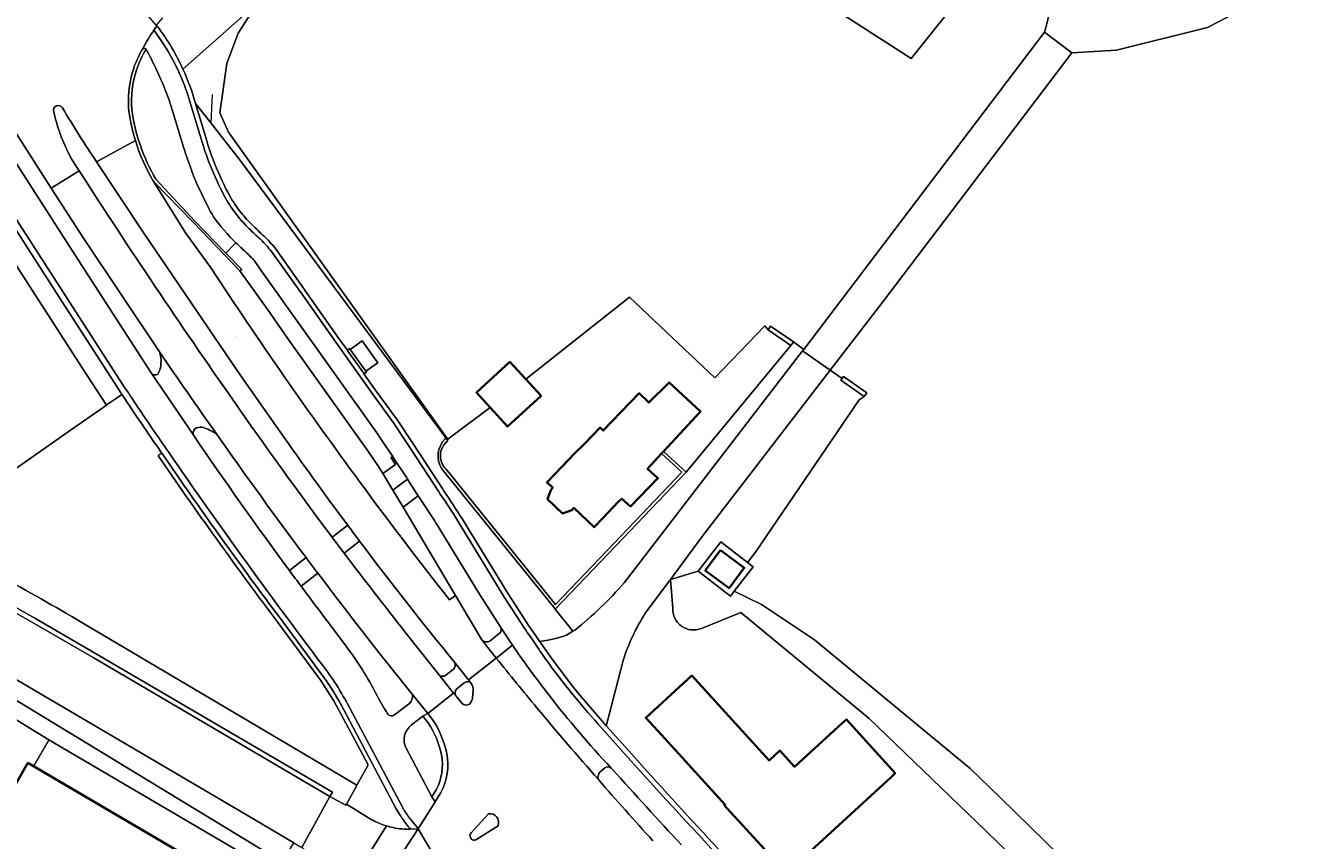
# Model space of a CAD drawing. Header units: metres. Extents: x 200176 to 205485, y 394066 to 399855.
# Tile 177 of 230: x 203987 to 204120, y 396688 to 396773. Entities that reach past the tile are written whole.
import ezdxf
from ezdxf.enums import TextEntityAlignment as Align

# ---------------------------------------------------------------- set-up
doc = ezdxf.new("R2010")
doc.units = ezdxf.units.M
doc.linetypes.add('IE-TERREINAFSCHEIDING', pattern=[10, 8, -2])
for name, color, linetype, lineweight in [('B-WE-GR-BEPLANTING_CULTUUR_HEESTERS-GV', 90, 'Continuous', 18), ('B-WE-GR-BOS_LOOF-GV', 40, 'Continuous', 13), ('B-WE-GR-GRAS-GV', 60, 'Continuous', 13), ('B-WE-GW-TALUD_KRUIN-G', 90, 'Continuous', 18), ('B-WE-IE-TERREINAFSCHEIDING-G', 210, 'IE-TERREINAFSCHEIDING', 18), ('B-WE-IE-TERREINAFSCHEIDING_KUNSTMATIG_HEKWERK-G', 20, 'IE-TERREINAFSCHEIDING-KUNSTMATIG', 18), ('B-WE-IE-TERREINAFSCHEIDING_KUNSTMATIG_MUUR-G', 90, 'IE-TERREINAFSCHEIDING-KUNSTMATIG-DICHT', 18), ('B-WE-IE-TERREINAFSCHEIDING_KUNSTMATIG_MUUR-GV', 90, 'Continuous', 18), ('B-WE-OG-BEBOUWING-GV', 7, 'Continuous', 35), ('B-WE-OG-BEBOUWING-T18', 10, 'Continuous', 18), ('B-WE-OG-BEBOUWING_LUIFEL-GV', 7, 'Continuous', 18), ('B-WE-OG-TERREIN_CULTUURSCHEIDING-GV', 7, 'Continuous', 18), ('B-WE-OG-TERREIN_ERF-GV', 7, 'Continuous', 18), ('B-WE-OG-TOPOGRAFIE-T18', 10, 'Continuous', 18), ('B-WE-OG-WEG-GV', 7, 'Continuous', 18), ('B-WE-VH-VERHARDING_ASFALT-GV', 252, 'Continuous', 18), ('B-WE-VH-VERHARDING_BETON-GV', 252, 'Continuous', 18), ('B-WE-VH-VERHARDING_BETONSTRAATSTEEN-GV', 252, 'Continuous', 18), ('B-WE-VH-VERHARDING_TEGEL-GV', 252, 'Continuous', 18)]:
    doc.layers.add(name, color=color, linetype=linetype, lineweight=lineweight)
doc.styles.add('NLCS-ISO-M20-T18', font='NLCS-ISO.ttf', dxfattribs={"height": 0.036})
doc.linetypes.add('IE-TERREINAFSCHEIDING-KUNSTMATIG', pattern='A,4,[82,NLCS.shx,S=0.75,R=90,X=0,Y=0],4,-2', length=10)
doc.linetypes.add('IE-TERREINAFSCHEIDING-KUNSTMATIG-DICHT', pattern='A,8,-1,[82,NLCS.shx,S=0.75,R=90,X=0,Y=0],-1', length=10)

msp = doc.modelspace()

# ---------------------------------------------------------------- linework, layer by layer
at = {"layer": 'B-WE-GR-BEPLANTING_CULTUUR_HEESTERS-GV', "flags": 128}
msp.add_lwpolyline([(204049.165, 396715.158), (204067.699, 396739.269), (204067.829, 396739.439), (204066.764, 396740.209), (204066.627, 396740.012), (204066.496, 396739.823), (204055.592, 396726.667), (204049.054, 396719.809), (204041.988, 396712.399), (204043.828, 396710.106), (204044.025, 396710.222)], dxfattribs=at)
at = {"layer": 'B-WE-GR-BEPLANTING_CULTUUR_HEESTERS-GV'}
msp.add_lwpolyline([(204044.025, 396710.222, 0.0436583), (204049.165, 396715.158)], format="xyb", dxfattribs=at)
at = {"layer": 'B-WE-GR-BOS_LOOF-GV'}
msp.add_lwpolyline([(204092.881, 396772.424, 0.2394349), (204087.537, 396799.702)], format="xyb", dxfattribs=at)
at = {"layer": 'B-WE-GR-BOS_LOOF-GV', "flags": 128}
msp.add_lwpolyline([(204075.209, 396785.249), (204083.419, 396788.086), (204085.736, 396788.417), (204086.667, 396779.29), (204078.986, 396769.682), (204067.921, 396776.872), (204066.864, 396780.808)], close=True, dxfattribs=at)
for points in [[(204011.034, 396775.45), (204009.014, 396772.344), (204007.826, 396769.163), (204007.118, 396764.058), (204008.003, 396762.045), (204030.661, 396730.265), (204030.799, 396730.078), (204035.214, 396733.376), (204033.78, 396734.945), (204037.273, 396738.135), (204038.93, 396736.322), (204049.701, 396744.862), (204058.582, 396736.468), (204063.793, 396741.867), (204064.113, 396741.475), (204064.381, 396741.861), (204066.764, 396740.209), (204067.829, 396739.439), (204092.881, 396772.424)], [(204112.699, 396774.424), (204109.802, 396772.911), (204100.34, 396770.551), (204095.696, 396770.29), (204075.943, 396744.238), (204070.585, 396737.268), (204071.813, 396736.417), (204071.95, 396736.614), (204074.39, 396734.922), (204074.123, 396734.536), (204073.575, 396734.176), (204062.799, 396718.324), (204061.984, 396717.271), (204062.578, 396716.811), (204060.605, 396714.262), (204063.434, 396712.878), (204068.939, 396709.233), (204085.134, 396695.845), (204088.291, 396692.771), (204094.402, 396686.819)]]:
    msp.add_lwpolyline(points, dxfattribs=at)
at = {"layer": 'B-WE-GR-GRAS-GV', "flags": 128}
msp.add_lwpolyline([(204075.209, 396785.249), (204066.864, 396780.808), (204067.921, 396776.872), (204078.986, 396769.682), (204086.667, 396779.29), (204085.736, 396788.417), (204083.419, 396788.086)], close=True, dxfattribs=at)
for points in [[(204095.028, 396681.324), (204095.474, 396686.315), (204094.402, 396686.819), (204088.291, 396692.771), (204085.134, 396695.845), (204068.939, 396709.233), (204063.434, 396712.878), (204060.605, 396714.262), (204060.208, 396713.75), (204056.838, 396716.356), (204053.969, 396715.502), (204054.216, 396712.524)], [(204057.189, 396710.402), (204061.271, 396712.073), (204074.629, 396701.04), (204085.842, 396690.23), (204091.104, 396685.157), (204095.028, 396681.324)]]:
    msp.add_lwpolyline(points, dxfattribs=at)
at = {"layer": 'B-WE-GR-GRAS-GV'}
msp.add_lwpolyline([(204054.216, 396712.524, 0.5529105), (204057.189, 396710.402)], format="xyb", dxfattribs=at)
at = {"layer": 'B-WE-GW-TALUD_KRUIN-G', "flags": 128}
msp.add_lwpolyline([(204095.474, 396686.315), (204094.402, 396686.819), (204088.291, 396692.771), (204085.134, 396695.845), (204068.939, 396709.233), (204063.434, 396712.878), (204060.605, 396714.262)], dxfattribs=at)
at = {"layer": 'B-WE-IE-TERREINAFSCHEIDING-G', "flags": 128}
for points in [[(204006.301, 396765.935), (204006.182, 396763.006)], [(204006.182, 396763.006), (204009.26, 396759.055)], [(204009.26, 396759.055), (204030.6, 396730.222)], [(204030.765, 396730), (204030.6, 396730.222)]]:
    msp.add_lwpolyline(points, dxfattribs=at)
at = {"layer": 'B-WE-IE-TERREINAFSCHEIDING_KUNSTMATIG_HEKWERK-G', "flags": 128}
for points in [[(204066.496, 396739.823), (204066.627, 396740.012)], [(204066.627, 396740.012), (204066.764, 396740.209)], [(204030.509, 396730.097), (204030.6, 396730.222)], [(204030.6, 396730.222), (204030.661, 396730.265)], [(204030.799, 396730.078), (204030.661, 396730.265)], [(204030.799, 396730.078), (204030.77, 396729.878)], [(204053.048, 396728.594), (204055.164, 396726.653), (204048.827, 396720.025)], [(204055.592, 396726.667), (204053.251, 396728.814)], [(204030.149, 396727.044), (204041.966, 396712.427)], [(204048.827, 396720.025), (204042.004, 396712.888), (204030.636, 396726.959)], [(204049.054, 396719.809), (204055.592, 396726.667)], [(204041.988, 396712.399), (204049.054, 396719.809)], [(204041.966, 396712.427), (204041.988, 396712.399)]]:
    msp.add_lwpolyline(points, dxfattribs=at)
at = {"layer": 'B-WE-IE-TERREINAFSCHEIDING_KUNSTMATIG_HEKWERK-G'}
for points in [[(204030.509, 396730.097, 0.3347713), (204030.149, 396727.044)], [(204030.636, 396726.959, -0.4549509), (204030.77, 396729.878)]]:
    msp.add_lwpolyline(points, format="xyb", dxfattribs=at)
at = {"layer": 'B-WE-IE-TERREINAFSCHEIDING_KUNSTMATIG_MUUR-G'}
msp.add_lwpolyline([(204030.509, 396730.097, 0.3347713), (204030.149, 396727.044)], format="xyb", dxfattribs=at)
at = {"layer": 'B-WE-IE-TERREINAFSCHEIDING_KUNSTMATIG_MUUR-G', "flags": 128}
msp.add_lwpolyline([(204030.149, 396727.044), (204041.966, 396712.427)], dxfattribs=at)
at = {"layer": 'B-WE-IE-TERREINAFSCHEIDING_KUNSTMATIG_MUUR-GV', "flags": 128}
for points in [[(204066.496, 396739.823), (204066.627, 396740.012), (204066.764, 396740.209), (204064.381, 396741.861), (204064.113, 396741.475)], [(204074.123, 396734.536), (204074.39, 396734.922), (204071.95, 396736.614), (204071.813, 396736.417), (204071.682, 396736.228)]]:
    msp.add_lwpolyline(points, close=True, dxfattribs=at)
at = {"layer": 'B-WE-IE-TERREINAFSCHEIDING_KUNSTMATIG_MUUR-GV'}
for points in [[(204030.509, 396730.097, 0.3347713), (204030.149, 396727.044)], [(204030.636, 396726.959, -0.4549509), (204030.77, 396729.878)]]:
    msp.add_lwpolyline(points, format="xyb", dxfattribs=at)
at = {"layer": 'B-WE-IE-TERREINAFSCHEIDING_KUNSTMATIG_MUUR-GV', "flags": 128}
for points in [[(204030.77, 396729.878), (204030.799, 396730.078), (204030.661, 396730.265), (204030.6, 396730.222), (204030.509, 396730.097)], [(204030.149, 396727.044), (204041.966, 396712.427), (204041.988, 396712.399), (204049.054, 396719.809), (204055.592, 396726.667), (204053.251, 396728.814)], [(204053.251, 396728.814), (204053.048, 396728.594), (204055.164, 396726.653), (204048.827, 396720.025), (204042.004, 396712.888), (204030.636, 396726.959)]]:
    msp.add_lwpolyline(points, dxfattribs=at)
at = {"layer": 'B-WE-OG-BEBOUWING-GV', "flags": 128}
for points in [[(204038.93, 396736.322), (204037.273, 396738.135), (204033.78, 396734.945), (204035.214, 396733.376), (204037.019, 396731.4), (204040.511, 396734.591)], [(204053.048, 396728.594), (204053.251, 396728.814), (204057.094, 396732.978), (204053.822, 396735.998), (204051.71, 396733.902), (204050.714, 396734.869), (204046.978, 396730.988), (204046.643, 396731.292), (204045.013, 396729.611), (204043.995, 396728.597), (204042.715, 396727.242), (204041.122, 396725.598), (204041.732, 396725.048), (204041.51, 396724.803), (204041.189, 396723.847), (204042.746, 396722.368), (204043.705, 396722.715), (204043.93, 396722.947), (204046.044, 396720.932), (204046.914, 396721.849), (204048.58, 396723.605), (204048.894, 396723.9), (204049.812, 396723.09), (204052.659, 396726.03), (204051.596, 396727.021)], [(204059.165, 396718.556), (204057.591, 396716.437), (204060.063, 396714.6), (204061.637, 396716.72)], [(204066.02, 396684.956), (204076.902, 396694.932), (204077.333, 396695.327), (204072.269, 396700.943), (204071.835, 396700.551), (204066.876, 396696.004), (204065.356, 396697.702), (204064.23, 396696.668), (204056.207, 396705.495), (204051.389, 396701.116), (204052.637, 396699.752), (204055.169, 396696.983), (204056.158, 396695.902), (204059.673, 396692.059), (204059.585, 396691.978), (204060.189, 396691.319), (204061.484, 396689.906)], [(203995.248, 396676.756), (203992.606, 396672.568), (203996.345, 396670.233), (204001.257, 396667.038), (204001.726, 396666.733), (204006.144, 396673.526), (204006.317, 396673.426), (204011.408, 396682.188), (204010.82, 396682.53), (203987.717, 396696.077), (203987.156, 396696.405), (203985.53, 396693.626), (203984.097, 396694.464), (203982.24, 396691.289), (203983.673, 396690.451), (203980.622, 396685.149), (203980.033, 396684.143), (203979.313, 396682.93), (203989.661, 396676.794), (203990.38, 396678.007), (203991.094, 396679.201)]]:
    msp.add_lwpolyline(points, close=True, dxfattribs=at)
at = {"layer": 'B-WE-OG-BEBOUWING_LUIFEL-GV', "flags": 128}
msp.add_lwpolyline([(204012.49, 396685.226), (203989.317, 396698.814), (203987.717, 396696.077), (204010.82, 396682.53)], close=True, dxfattribs=at)
at = {"layer": 'B-WE-OG-TERREIN_CULTUURSCHEIDING-GV'}
for points in [[(203999.437, 396770.652, 0.0575091), (203998.442, 396768.515)], [(204000.501, 396768.581, 0.0174819), (203999.437, 396770.652)], [(203998.442, 396768.515, 0.1025979), (203997.962, 396764.401)], [(204002.19, 396764.266, 0.0336228), (204000.501, 396768.581)], [(203997.962, 396764.401, 0.1029208), (204000.463, 396757.141)], [(204004.151, 396758.101, -0.021375), (204003.372, 396760.383)], [(204005.744, 396761.141, 0.0302761), (204006.93, 396757.903)], [(204004.647, 396756.847, -0.0305675), (204004.151, 396758.101)], [(204006.93, 396757.903, 0.0255469), (204008.094, 396755.49)], [(204005.844, 396754.318, -0.00816), (204004.647, 396756.847)], [(204008.094, 396755.49, 0.0449254), (204009.325, 396753.647)], [(204007.226, 396752.211, -0.0673641), (204005.844, 396754.318)], [(204009.325, 396753.647, 0.0294212), (204010.489, 396752.363)], [(204010.489, 396752.363, 0.0144251), (204011.708, 396751.228)], [(204011.708, 396751.228, -0.028168), (204012.884, 396749.922)], [(204030.149, 396727.044, -0.3347713), (204030.509, 396730.097)], [(204030.452, 396724.659, -0.0076164), (204032.255, 396721.879)], [(204030.159, 396697.268, 0.0941688), (204028.777, 396700.585)], [(204027.039, 396700.368, 0.3659133), (204026.474, 396697.928)], [(204029.595, 396693.613, 0.1712888), (204030.159, 396697.268)]]:
    msp.add_lwpolyline(points, format="xyb", dxfattribs=at)
at = {"layer": 'B-WE-OG-TERREIN_CULTUURSCHEIDING-GV', "flags": 128}
for points in [[(204003.372, 396760.383), (204002.19, 396764.266)], [(204030.509, 396730.097), (204030.6, 396730.222), (204009.26, 396759.055), (204006.182, 396763.006), (204004.572, 396765.025), (204005.744, 396761.141)], [(204000.463, 396757.141), (204004.516, 396752.778), (204007.714, 396749.461), (204008.639, 396750.389), (204008.78, 396750.531), (204008.231, 396751.088), (204007.855, 396751.488), (204007.226, 396752.211)], [(204012.884, 396749.922), (204016.204, 396745.244), (204019.566, 396740.469), (204020.366, 396739.34), (204020.609, 396739.512), (204020.667, 396739.43), (204021.906, 396740.311), (204023.524, 396738.034), (204022.285, 396737.154), (204022.343, 396737.072), (204022.096, 396736.897), (204023.373, 396735.093), (204025.566, 396732.063), (204027.128, 396729.714), (204028.605, 396727.505), (204030.288, 396724.898), (204030.452, 396724.659)], [(204032.255, 396721.879), (204037.099, 396713.988), (204039.249, 396710.676), (204040.29, 396709.184), (204040.38, 396709.056), (204041.215, 396709.185), (204042.189, 396709.386), (204043.157, 396709.71), (204043.828, 396710.106), (204041.988, 396712.399), (204041.966, 396712.427), (204030.149, 396727.044)], [(204028.777, 396700.585), (204028.21, 396701.288), (204027.039, 396700.368)], [(204026.474, 396697.928), (204029.154, 396692.884), (204029.595, 396693.613)]]:
    msp.add_lwpolyline(points, dxfattribs=at)
at = {"layer": 'B-WE-OG-TERREIN_ERF-GV', "flags": 128}
for points in [[(204092.881, 396772.424), (204095.696, 396770.29), (204100.34, 396770.551), (204109.802, 396772.911), (204112.699, 396774.424), (204116.315, 396776.68), (204118.714, 396779.414), (204097.411, 396795.292), (204100.78, 396799.783), (204100.58, 396799.934), (204105.219, 396806.065), (204105.418, 396805.915), (204110.534, 396812.716), (204116.032, 396808.474), (204114.426, 396804.35), (204113.424, 396802.143), (204112.96, 396801.122), (204115.288, 396799.365), (204117.358, 396800.128), (204118.349, 396800.494), (204127.79, 396793.368), (204129.966, 396799.65), (204122.096, 396812.364), (204107.162, 396818.878)], [(203980.473, 396756.572), (203992.794, 396737.525), (203995.314, 396733.629), (203995.401, 396733.689), (203996.656, 396734.561), (203996.929, 396734.75), (203996.452, 396735.473), (203990.411, 396744.852), (203981.379, 396758.875)], [(204045.013, 396729.611), (204046.643, 396731.292), (204046.978, 396730.988), (204050.714, 396734.869), (204051.71, 396733.902), (204053.822, 396735.998), (204057.094, 396732.978), (204053.251, 396728.814), (204055.592, 396726.667), (204066.496, 396739.823), (204064.113, 396741.475), (204063.793, 396741.867), (204058.582, 396736.468), (204049.701, 396744.862), (204038.93, 396736.322), (204040.511, 396734.591), (204037.019, 396731.4), (204035.214, 396733.376), (204030.799, 396730.078), (204030.77, 396729.878)], [(204030.636, 396726.959), (204042.004, 396712.888), (204048.827, 396720.025), (204055.164, 396726.653), (204053.048, 396728.594), (204051.596, 396727.021), (204052.659, 396726.03), (204049.812, 396723.09), (204048.894, 396723.9), (204048.58, 396723.605), (204046.914, 396721.849), (204046.044, 396720.932), (204043.93, 396722.947), (204043.705, 396722.715), (204042.746, 396722.368), (204041.189, 396723.847), (204041.51, 396724.803), (204041.732, 396725.048), (204041.122, 396725.598), (204042.715, 396727.242), (204043.995, 396728.597), (204045.013, 396729.611)], [(204054.216, 396712.524), (204053.969, 396715.502), (204051.352, 396711.979)], [(204132.955, 396672.245), (204117.626, 396648.519), (204114.349, 396650.652), (204105.702, 396656.063), (204099.739, 396667.016), (204095.028, 396681.324), (204091.104, 396685.157), (204085.842, 396690.23), (204074.629, 396701.04), (204061.271, 396712.073), (204057.189, 396710.402)], [(204049.038, 396707.069), (204047.29, 396700.24), (204047.302, 396700.225), (204049.949, 396697.311)], [(203985.53, 396693.626), (203987.156, 396696.405), (203987.717, 396696.077), (204010.82, 396682.53), (204012.49, 396685.226), (203989.317, 396698.814), (203986.007, 396700.875)]]:
    msp.add_lwpolyline(points, dxfattribs=at)
at = {"layer": 'B-WE-OG-TERREIN_ERF-GV'}
for points in [[(204087.537, 396799.702, -0.2394349), (204092.881, 396772.424)], [(204030.77, 396729.878, 0.4549509), (204030.636, 396726.959)], [(204057.189, 396710.402, -0.5529105), (204054.216, 396712.524)], [(204051.352, 396711.979, 0.0639525), (204049.038, 396707.069)], [(204049.949, 396697.311, 0.0098446), (204067.082, 396678.894)]]:
    msp.add_lwpolyline(points, format="xyb", dxfattribs=at)
at = {"layer": 'B-WE-OG-TERREIN_ERF-GV', "flags": 128}
for points in [[(204067.699, 396739.269), (204070.585, 396737.268), (204075.943, 396744.238), (204095.696, 396770.29), (204092.881, 396772.424), (204067.829, 396739.439)], [(204076.902, 396694.932), (204066.02, 396684.956), (204061.484, 396689.906), (204060.189, 396691.319), (204059.585, 396691.978), (204059.673, 396692.059), (204056.158, 396695.902), (204055.169, 396696.983), (204052.637, 396699.752), (204051.389, 396701.116), (204056.207, 396705.495), (204064.23, 396696.668), (204065.356, 396697.702), (204066.876, 396696.004), (204071.835, 396700.551), (204072.269, 396700.943), (204077.333, 396695.327)], [(204012.49, 396685.226), (204013.114, 396686.384), (203983.715, 396704.24), (203982.901, 396702.732), (203986.007, 396700.875), (203989.317, 396698.814)]]:
    msp.add_lwpolyline(points, close=True, dxfattribs=at)
at = {"layer": 'B-WE-OG-WEG-GV', "flags": 128}
for points in [[(204003.272, 396768.595), (204011.034, 396775.45)], [(204006.182, 396763.006), (204009.26, 396759.055), (204030.6, 396730.222), (204030.661, 396730.265), (204008.003, 396762.045), (204007.118, 396764.058), (204007.826, 396769.163), (204009.014, 396772.344), (204011.034, 396775.45), (204003.272, 396768.595)], [(204001.139, 396773.921), (204000.473, 396773.162), (204000.571, 396773.093), (204000.78, 396772.816)], [(204004.572, 396765.025), (204006.182, 396763.006)]]:
    msp.add_lwpolyline(points, dxfattribs=at)
at = {"layer": 'B-WE-OG-WEG-GV'}
for points in [[(204000.78, 396772.816, -0.0289833), (204002.283, 396770.517)], [(204002.283, 396770.517, -0.0231685), (204003.272, 396768.595)], [(204003.272, 396768.595, -0.0403121), (204004.572, 396765.025)]]:
    msp.add_lwpolyline(points, format="xyb", dxfattribs=at)
at = {"layer": 'B-WE-OG-WEG-GV', "flags": 128}
msp.add_lwpolyline([(204073.575, 396734.176), (204074.123, 396734.536), (204071.682, 396736.228), (204071.813, 396736.417), (204070.585, 396737.268), (204057.279, 396719.957), (204053.969, 396715.502), (204056.838, 396716.356), (204059.208, 396719.418), (204061.984, 396717.271), (204062.799, 396718.324)], close=True, dxfattribs=at)
at = {"layer": 'B-WE-VH-VERHARDING_ASFALT-GV', "flags": 128}
for points in [[(203976.802, 396782.571), (203975.184, 396785.069), (203974.973, 396785.398), (203972.184, 396783.52), (203972.331, 396783.289), (203978.685, 396773.28), (203979.221, 396772.436), (203979.852, 396771.441), (203985.146, 396763.1), (203985.217, 396762.989), (203989.583, 396756.207), (203992.473, 396758.023), (203991.794, 396759.082)], [(204000.244, 396772.638), (204000.571, 396773.093), (204000.473, 396773.162), (203997.131, 396777.131), (203995.032, 396776.131), (203993.003, 396775.563)], [(203983.147, 396763.063), (203992.357, 396748.75), (203999.955, 396736.986)], [(204000.816, 396739.182), (203992.935, 396751), (203989.583, 396756.207), (203985.217, 396762.989), (203985.146, 396763.1)], [(203994.285, 396758.94), (203998.325, 396761.156)], [(203998.325, 396761.156), (203994.285, 396758.94), (203999.145, 396751.637), (204006.539, 396740.69), (204009.362, 396736.563), (204013.379, 396730.87)], [(203991.794, 396759.082), (203992.473, 396758.023)], [(204013.379, 396730.87), (204009.362, 396736.563), (204006.539, 396740.69), (203999.145, 396751.637), (203994.285, 396758.94)], [(203992.473, 396758.023), (203989.583, 396756.207), (203992.935, 396751), (204000.816, 396739.182)], [(204006.197, 396747.886), (204003.551, 396751.568), (204000.251, 396756.861), (204000.183, 396756.966)], [(203996.929, 396734.75), (203996.656, 396734.561), (203995.401, 396733.689), (203995.314, 396733.629), (203991.318, 396730.855), (203976.053, 396720.138)], [(203997.022, 396734.609), (203996.929, 396734.75)], [(204000.963, 396727.967), (204000.78, 396728.234), (204000.676, 396728.385), (204000.768, 396728.448), (204001.063, 396728.653), (204000.975, 396728.779)], [(204028.22, 396723.461), (204027.73, 396724.209), (204026.159, 396723.007), (204031.608, 396713.835), (204034.356, 396709.209)], [(204018.789, 396719.883), (204020.406, 396721.134)], [(204020.406, 396721.134), (204018.789, 396719.883)], [(204036.245, 396710.601), (204034.118, 396713.982), (204029.803, 396721.024)], [(204021.635, 396719.491), (204020.023, 396718.244)], [(204020.023, 396718.244), (204021.635, 396719.491)], [(204014.339, 396716.439), (204016.07, 396717.775)], [(204016.07, 396717.775), (204014.339, 396716.439)], [(204017.302, 396716.135), (204015.56, 396714.79)], [(204015.56, 396714.79), (204017.302, 396716.135)], [(204031.507, 396706.884), (204032.966, 396705.046), (204035.858, 396707.316), (204034.356, 396709.209), (204031.608, 396713.835), (204031.006, 396713.38)], [(203984.904, 396705.677), (203989.463, 396703.017), (204009.273, 396691.339), (204014.798, 396688.107), (204015.619, 396687.627), (204018.557, 396692.927), (203993.935, 396707.362), (203987.634, 396711.024), (203983.217, 396713.511)], [(203993.292, 396710.708), (204021.363, 396694.103), (204022.463, 396696.07), (204022.494, 396696.158), (204022.497, 396696.205), (204022.491, 396696.251), (204022.452, 396696.336), (204019.49, 396701.902)], [(204017.313, 396705.393), (204013.562, 396710.46)], [(204018.439, 396710.962), (204020.239, 396708.547)], [(204026.352, 396710.053), (204029.873, 396705.615)], [(204027.137, 396703.519), (204028.719, 396701.549), (204031.419, 396703.675), (204029.873, 396705.615), (204026.352, 396710.053)], [(204034.356, 396709.209), (204035.858, 396707.316), (204037.529, 396708.665), (204036.313, 396710.499)], [(204035.174, 396709.093), (204036.163, 396709.863)], [(204036.163, 396709.863), (204035.174, 396709.093)], [(204035.858, 396707.316), (204032.966, 396705.046), (204033.258, 396704.679)], [(204030.604, 396705.533), (204031.395, 396706.147)], [(204031.395, 396706.147), (204030.604, 396705.533)], [(204033.258, 396704.679), (204032.966, 396705.046), (204031.507, 396706.884)], [(204029.873, 396705.615), (204031.419, 396703.675), (204031.667, 396703.363)], [(204032.527, 396704.737), (204031.743, 396704.107)], [(204031.743, 396704.107), (204032.527, 396704.737)], [(204032.294, 396702.604), (204031.667, 396703.363), (204031.419, 396703.675), (204028.719, 396701.549), (204029.23, 396700.916)], [(204031.667, 396703.363), (204032.294, 396702.604)], [(204033.386, 396703.186), (204033.457, 396703.939)], [(204033.457, 396703.939), (204033.386, 396703.186)], [(204025.28, 396701.428), (204026.874, 396702.632)], [(204030.086, 396693.344), (204029.528, 396692.42), (204029.483, 396692.349), (204027.835, 396689.735), (204027.724, 396689.555), (204032.248, 396681.936), (204032.26, 396681.916), (204032.313, 396681.827)], [(204035.046, 396691.117), (204033.233, 396689.139)], [(204033.233, 396689.139), (204035.046, 396691.117)], [(204033.742, 396688.399), (204036.037, 396689.88)], [(204036.037, 396689.88), (204033.742, 396688.399)], [(204032.248, 396681.936), (204027.724, 396689.555), (204019.738, 396677.333)]]:
    msp.add_lwpolyline(points, dxfattribs=at)
at = {"layer": 'B-WE-VH-VERHARDING_ASFALT-GV'}
for points in [[(203999.125, 396770.773, -0.0307523), (204000.244, 396772.638)], [(203998.246, 396768.953, -0.0477983), (203999.125, 396770.773)], [(203997.94, 396762.613, -0.15395), (203998.246, 396768.953)], [(203990.736, 396764.562, 0.9008492), (203989.84, 396764.165)], [(203989.84, 396764.165, -0.9008492), (203990.736, 396764.562)], [(203994.285, 396758.94, -0.0116394), (203990.736, 396764.562)], [(203990.736, 396764.562, 0.0116394), (203994.285, 396758.94)], [(203989.84, 396764.165, 0.0798033), (203991.794, 396759.082)], [(203991.794, 396759.082, -0.0798033), (203989.84, 396764.165)], [(203998.325, 396761.156, -0.0197915), (203997.94, 396762.613)], [(204000.183, 396756.966, -0.0601961), (203998.325, 396761.156)], [(203992.473, 396758.023, 0.0100779), (204008.483, 396734.165)], [(204008.483, 396734.165, -0.0100779), (203992.473, 396758.023)], [(204021.708, 396725.582, -0.013612), (204006.197, 396747.886)], [(204000.668, 396736.858, 0.2113798), (204000.816, 396739.182)], [(204000.816, 396739.182, 0.0042016), (204006.746, 396730.661)], [(203999.955, 396736.986, 0.412396), (204000.668, 396736.858)], [(204000.975, 396728.779, -0.0056305), (203997.022, 396734.609)], [(204008.483, 396734.165, 0.0089502), (204018.789, 396719.883)], [(204018.789, 396719.883, -0.0089502), (204008.483, 396734.165)], [(204004.522, 396731.155, 0.3859361), (204004.395, 396730.458)], [(204005.272, 396731.34, 0.2015671), (204004.522, 396731.155)], [(204006.746, 396730.661, 0.0517411), (204005.272, 396731.34)], [(204004.395, 396730.458, 0.009165), (204014.339, 396716.439)], [(204016.07, 396717.775, -0.0079228), (204006.746, 396730.661)], [(204006.746, 396730.661, 0.0079228), (204016.07, 396717.775)], [(204020.406, 396721.134, -0.0073293), (204013.379, 396730.87)], [(204013.379, 396730.87, 0.0073293), (204020.406, 396721.134)], [(204013.562, 396710.46, -0.0104341), (204000.963, 396727.967)], [(204031.006, 396713.38, -0.0100393), (204021.708, 396725.582)], [(204029.803, 396721.024, 0.0069678), (204028.22, 396723.461)], [(204020.406, 396721.134, 0.0012661), (204021.635, 396719.491)], [(204021.635, 396719.491, -0.0012661), (204020.406, 396721.134)], [(203976.053, 396720.138, -0.0174243), (203993.292, 396710.708)], [(204020.023, 396718.244, -0.0006781), (204018.789, 396719.883)], [(204018.789, 396719.883, 0.0006781), (204020.023, 396718.244)], [(204031.507, 396706.884, -0.009755), (204021.635, 396719.491)], [(204021.635, 396719.491, 0.009755), (204031.507, 396706.884)], [(204016.07, 396717.775, 0.0014022), (204017.302, 396716.135)], [(204017.302, 396716.135, -0.0014022), (204016.07, 396717.775)], [(204020.023, 396718.244, 0.0052711), (204026.352, 396710.053)], [(204026.352, 396710.053, -0.0052711), (204020.023, 396718.244)], [(204014.339, 396716.439, 0.0010584), (204015.56, 396714.79)], [(204027.137, 396703.519, -0.0079774), (204017.302, 396716.135)], [(204017.302, 396716.135, 0.0079774), (204027.137, 396703.519)], [(204015.56, 396714.79, 0.0025056), (204018.439, 396710.962)], [(204036.163, 396709.863, 0.3615491), (204036.313, 396710.499)], [(204036.313, 396710.499, -0.3615491), (204036.163, 396709.863)], [(204036.313, 396710.499, 0.0588235), (204036.245, 396710.601)], [(204020.239, 396708.547, -0.039773), (204023.411, 396703.521)], [(204034.356, 396709.209, 0.3913149), (204035.174, 396709.093)], [(204035.174, 396709.093, -0.3913149), (204034.356, 396709.209)], [(204040.085, 396702.133, -0.0048812), (204035.858, 396707.316)], [(204031.395, 396706.147, 0.3337083), (204031.507, 396706.884)], [(204031.507, 396706.884, -0.3337083), (204031.395, 396706.147)], [(204019.49, 396701.902, 0.031098), (204017.313, 396705.393)], [(204029.873, 396705.615, 0.4102981), (204030.604, 396705.533)], [(204030.604, 396705.533, -0.4102981), (204029.873, 396705.615)], [(204033.258, 396704.679, 0.3939969), (204032.527, 396704.737)], [(204032.527, 396704.737, -0.3939969), (204033.258, 396704.679)], [(204033.457, 396703.939, 0.2038485), (204033.258, 396704.679)], [(204033.258, 396704.679, -0.2038485), (204033.457, 396703.939)], [(204023.411, 396703.521, 0.0330652), (204024.546, 396701.547)], [(204026.874, 396702.632, 0.2015411), (204027.137, 396703.519)], [(204031.743, 396704.107, 0.3709415), (204031.667, 396703.363)], [(204031.667, 396703.363, -0.3709415), (204031.743, 396704.107)], [(204033.052, 396702.538, 0.1607421), (204033.386, 396703.186)], [(204033.386, 396703.186, -0.1607421), (204033.052, 396702.538)], [(204032.294, 396702.604, 0.411705), (204033.052, 396702.538)], [(204033.052, 396702.538, -0.411705), (204032.294, 396702.604)], [(204046.482, 396694.671, -0.0074269), (204040.085, 396702.133)], [(204024.546, 396701.547, 0.4917123), (204025.28, 396701.428)], [(204029.23, 396700.916, -0.0950719), (204030.709, 396697.374)], [(204030.709, 396697.374, -0.1714332), (204030.086, 396693.344)], [(204052.133, 396688.314, -0.0053212), (204046.482, 396694.671)], [(204036.037, 396689.88, 0.5709919), (204035.046, 396691.117)], [(204035.046, 396691.117, -0.5709919), (204036.037, 396689.88)], [(204033.233, 396689.139, 0.7822696), (204033.742, 396688.399)], [(204033.742, 396688.399, -0.7822696), (204033.233, 396689.139)]]:
    msp.add_lwpolyline(points, format="xyb", dxfattribs=at)
at = {"layer": 'B-WE-VH-VERHARDING_ASFALT-GV', "flags": 128}
msp.add_lwpolyline([(204027.73, 396724.209), (204027.069, 396725.217), (204026.615, 396725.94), (204025.104, 396724.784), (204026.159, 396723.007)], close=True, dxfattribs=at)
at = {"layer": 'B-WE-VH-VERHARDING_BETON-GV'}
for points in [[(204000.244, 396772.638, 0.0307523), (203999.125, 396770.773)], [(204001.912, 396770.113, 0.0326267), (204000.244, 396772.638)], [(203999.125, 396770.773, 0.0477983), (203998.246, 396768.953)], [(203998.442, 396768.515, -0.0575091), (203999.437, 396770.652)], [(203999.437, 396770.652, -0.0174819), (204000.501, 396768.581)], [(204004.091, 396764.886, 0.0618183), (204001.912, 396770.113)], [(203998.246, 396768.953, 0.15395), (203997.94, 396762.613)], [(203997.962, 396764.401, -0.1025979), (203998.442, 396768.515)], [(204000.501, 396768.581, -0.0336228), (204002.19, 396764.266)], [(204000.463, 396757.141, -0.1029208), (203997.962, 396764.401)], [(203997.94, 396762.613, 0.0197915), (203998.325, 396761.156)], [(203998.325, 396761.156, 0.0601961), (204000.183, 396756.966)], [(204003.372, 396760.383, 0.021375), (204004.151, 396758.101)], [(204006.469, 396757.709, -0.030443), (204005.265, 396760.998)], [(204004.151, 396758.101, 0.0305675), (204004.647, 396756.847)], [(204007.655, 396755.25, -0.0250698), (204006.469, 396757.709)], [(204004.647, 396756.847, 0.00816), (204005.844, 396754.318)], [(204008.936, 396753.333, -0.0443884), (204007.655, 396755.25)], [(204005.844, 396754.318, 0.0673641), (204007.226, 396752.211)], [(204010.138, 396752.006, -0.0288533), (204008.936, 396753.333)], [(204011.366, 396750.863, -0.0139154), (204010.138, 396752.006)], [(204008.78, 396750.531, 0.0104797), (204009.804, 396749.55)], [(204012.485, 396749.62, 0.0279543), (204011.366, 396750.863)], [(204009.804, 396749.55, -0.042853), (204010.705, 396748.631)], [(204006.197, 396747.886, 0.013612), (204021.708, 396725.582)], [(204021.708, 396725.582, 0.0100393), (204031.006, 396713.38)], [(204028.22, 396723.461, -0.0069678), (204029.803, 396721.024)], [(204031.83, 396721.616, 0.0072335), (204030.036, 396724.383)], [(204036.245, 396710.601, -0.0588235), (204036.313, 396710.499)], [(204039.863, 396708.881, 0.0052029), (204038.819, 396710.36)], [(204037.529, 396708.665, 0.0145024), (204041.314, 396703.488)], [(204041.019, 396707.171, -0.011826), (204039.863, 396708.881)], [(204042.5, 396705.19, -0.0075201), (204041.019, 396707.171)], [(204043.989, 396703.309, -0.0089195), (204042.5, 396705.19)], [(204041.314, 396703.488, 0.022557), (204047.793, 396695.875)], [(204046.802, 396700.049, -0.0077336), (204043.989, 396703.309)], [(204028.777, 396700.585, -0.0941688), (204030.159, 396697.268)], [(204030.709, 396697.374, 0.0950719), (204029.23, 396700.916)], [(204030.159, 396697.268, -0.1712888), (204029.595, 396693.613)], [(204030.086, 396693.344, 0.1714332), (204030.709, 396697.374)], [(204071.155, 396674.012, -0.0112969), (204049.564, 396696.946)], [(204047.854, 396695.81, 0.0025022), (204055.108, 396687.872)]]:
    msp.add_lwpolyline(points, format="xyb", dxfattribs=at)
at = {"layer": 'B-WE-VH-VERHARDING_BETON-GV', "flags": 128}
for points in [[(203999.437, 396770.652), (203999.389, 396770.739), (203999.125, 396770.773)], [(203999.125, 396770.773), (203999.389, 396770.739), (203999.437, 396770.652)], [(204002.19, 396764.266), (204003.372, 396760.383)], [(204005.265, 396760.998), (204004.091, 396764.886)], [(204000.183, 396756.966), (204000.251, 396756.861), (204004.351, 396752.618), (204009.189, 396747.601), (204009.378, 396747.737), (204007.783, 396749.389), (204007.714, 396749.461), (204004.516, 396752.778), (204000.463, 396757.141)], [(204014.394, 396740.248), (204012.091, 396743.557), (204009.189, 396747.601), (204004.351, 396752.618), (204000.251, 396756.861), (204003.551, 396751.568), (204006.197, 396747.886)], [(204007.226, 396752.211), (204007.855, 396751.488), (204008.231, 396751.088), (204008.78, 396750.531)], [(204010.705, 396748.631), (204011.371, 396747.674), (204016.113, 396741.018), (204023.416, 396730.736), (204024.274, 396729.501), (204025.095, 396728.291), (204025.072, 396728.275), (204026.538, 396726.063), (204026.615, 396725.94)], [(204030.036, 396724.383), (204029.868, 396724.627), (204028.187, 396727.23), (204026.712, 396729.437), (204025.155, 396731.778), (204022.966, 396734.802), (204019.158, 396740.181), (204015.796, 396744.955), (204012.485, 396749.62)], [(204031.006, 396713.38), (204031.608, 396713.835), (204026.159, 396723.007), (204025.104, 396724.784), (204024.129, 396726.425), (204024.058, 396726.535), (204023.609, 396727.235), (204022.484, 396728.869), (204014.394, 396740.248)], [(204026.615, 396725.94), (204027.069, 396725.217), (204027.73, 396724.209), (204028.22, 396723.461)], [(204029.803, 396721.024), (204034.118, 396713.982), (204036.245, 396710.601)], [(204038.819, 396710.36), (204036.654, 396713.708), (204031.83, 396721.616)], [(204036.313, 396710.499), (204037.529, 396708.665)], [(204029.23, 396700.916), (204028.719, 396701.549), (204028.21, 396701.288), (204028.777, 396700.585)], [(204049.564, 396696.946), (204046.802, 396700.049)], [(204047.793, 396695.875), (204047.854, 396695.81)], [(204029.595, 396693.613), (204029.154, 396692.884), (204029.483, 396692.349), (204029.528, 396692.42), (204030.086, 396693.344)]]:
    msp.add_lwpolyline(points, dxfattribs=at)
msp.add_lwpolyline([(204020.667, 396739.43), (204022.285, 396737.154), (204023.524, 396738.034), (204021.906, 396740.311)], close=True, dxfattribs=at)
at = {"layer": 'B-WE-VH-VERHARDING_BETONSTRAATSTEEN-GV', "flags": 128}
for points in [[(203963.543, 396788.384), (203964.218, 396786.989), (203964.437, 396786.536), (203965.937, 396783.436), (203966, 396783.307), (203965.804, 396783.189), (203965.71, 396783.132), (203965.749, 396783.071), (203979.058, 396762.472), (203980.264, 396760.606), (203980.304, 396760.544), (203981.379, 396758.875), (203990.411, 396744.852), (203996.452, 396735.473), (203996.929, 396734.75), (203997.022, 396734.609)], [(203997.018, 396735.762), (203986.921, 396751.433), (203979.591, 396762.81), (203976.895, 396766.996), (203968.519, 396779.982), (203966.852, 396782.568), (203966.642, 396782.996), (203963.927, 396788.544), (203963.797, 396788.81)], [(204000.78, 396772.816), (204000.571, 396773.093), (204000.244, 396772.638)], [(204004.091, 396764.886), (204005.265, 396760.998)], [(204005.744, 396761.141), (204004.572, 396765.025)], [(203976.053, 396720.138), (203991.318, 396730.855), (203995.314, 396733.629), (203992.794, 396737.525), (203980.473, 396756.572)], [(204030.452, 396724.659), (204030.288, 396724.898), (204028.605, 396727.505), (204027.128, 396729.714), (204025.566, 396732.063), (204023.373, 396735.093), (204022.096, 396736.897), (204022.038, 396736.978), (204020.424, 396739.258), (204020.366, 396739.34), (204019.566, 396740.469), (204016.204, 396745.244), (204012.884, 396749.922)], [(204012.485, 396749.62), (204015.796, 396744.955), (204019.158, 396740.181), (204022.966, 396734.802), (204025.155, 396731.778), (204026.712, 396729.437), (204028.187, 396727.23), (204029.868, 396724.627), (204030.036, 396724.383)], [(204051.352, 396711.979), (204053.969, 396715.502), (204057.279, 396719.957), (204070.585, 396737.268), (204067.699, 396739.269), (204049.165, 396715.158)], [(203999.955, 396736.986), (204004.395, 396730.458)], [(203976.053, 396720.138), (203973.028, 396721.39), (203967.784, 396723.713), (203962.346, 396726.121), (203962.176, 396726.197), (203953.606, 396729.165), (203954.755, 396726.48), (203957.523, 396725.493), (203957.706, 396725.959), (203963.914, 396723.443), (203968.254, 396721.556), (203972.553, 396719.567), (203976.258, 396717.754), (203978.983, 396716.351), (203983.458, 396713.949), (203987.882, 396711.458), (203994.187, 396707.794), (204018.81, 396693.358), (204018.557, 396692.927), (204018.92, 396692.714), (204020.203, 396692.015), (204020.262, 396692.111), (204021.345, 396694.071), (204021.363, 396694.103)], [(204000.975, 396728.779), (204001.063, 396728.653), (204001.241, 396728.398), (204001.544, 396727.957), (204002.771, 396726.172)], [(204049.949, 396697.311), (204047.302, 396700.225), (204044.373, 396703.661), (204043.64, 396704.584), (204041.507, 396707.44), (204040.29, 396709.184), (204039.249, 396710.676), (204037.099, 396713.988), (204032.255, 396721.879)], [(204031.83, 396721.616), (204036.654, 396713.708), (204038.819, 396710.36)], [(204013.294, 396711.587), (204017.865, 396705.401)], [(204021.363, 396694.103), (203993.292, 396710.708)], [(204044.025, 396710.222), (204043.828, 396710.106), (204043.157, 396709.71), (204042.189, 396709.386), (204041.215, 396709.185), (204040.38, 396709.056), (204040.29, 396709.184), (204041.507, 396707.44), (204043.64, 396704.584), (204044.373, 396703.661), (204047.302, 396700.225), (204047.29, 396700.24), (204049.038, 396707.069)], [(204037.529, 396708.665), (204035.858, 396707.316)], [(204019.997, 396701.949), (204025.458, 396691.64)], [(204026.095, 396691.808), (204020.3, 396702.698)], [(204046.802, 396700.049), (204049.564, 396696.946)], [(204047.134, 396695.89), (204046.63, 396695.451)], [(204046.63, 396695.451), (204047.134, 396695.89)], [(204047.854, 396695.81), (204047.793, 396695.875)], [(204022.857, 396690.53), (204020.262, 396692.111), (204020.203, 396692.015), (204018.92, 396692.714), (204018.557, 396692.927), (204015.619, 396687.627), (204015.85, 396687.492)], [(204019.656, 396682.199), (204024.448, 396689.85)], [(204026.931, 396689.512), (204027.724, 396689.555), (204027.603, 396689.758)]]:
    msp.add_lwpolyline(points, dxfattribs=at)
at = {"layer": 'B-WE-VH-VERHARDING_BETONSTRAATSTEEN-GV'}
for points in [[(204000.244, 396772.638, -0.0326267), (204001.912, 396770.113)], [(204002.283, 396770.517, 0.0289833), (204000.78, 396772.816)], [(204001.912, 396770.113, -0.0618183), (204004.091, 396764.886)], [(204003.272, 396768.595, 0.0231685), (204002.283, 396770.517)], [(204004.572, 396765.025, 0.0403121), (204003.272, 396768.595)], [(204005.265, 396760.998, 0.030443), (204006.469, 396757.709)], [(204006.93, 396757.903, -0.0302761), (204005.744, 396761.141)], [(204006.469, 396757.709, 0.0250698), (204007.655, 396755.25)], [(204008.094, 396755.49, -0.0255469), (204006.93, 396757.903)], [(204007.655, 396755.25, 0.0443884), (204008.936, 396753.333)], [(204009.325, 396753.647, -0.0449254), (204008.094, 396755.49)], [(204010.489, 396752.363, -0.0294212), (204009.325, 396753.647)], [(204008.936, 396753.333, 0.0288533), (204010.138, 396752.006)], [(204011.708, 396751.228, -0.0144251), (204010.489, 396752.363)], [(204010.138, 396752.006, 0.0139154), (204011.366, 396750.863)], [(204012.884, 396749.922, 0.028168), (204011.708, 396751.228)], [(204011.366, 396750.863, -0.0279543), (204012.485, 396749.62)], [(204000.816, 396739.182, -0.2113798), (204000.668, 396736.858)], [(204006.746, 396730.661, -0.0042016), (204000.816, 396739.182)], [(204000.668, 396736.858, -0.412396), (203999.955, 396736.986)], [(203998.552, 396733.463, -0.0018064), (203997.018, 396735.762)], [(203997.022, 396734.609, 0.0056305), (204000.975, 396728.779)], [(204001.754, 396728.771, -0.0033189), (203998.552, 396733.463)], [(204004.395, 396730.458, -0.3859361), (204004.522, 396731.155)], [(204004.522, 396731.155, -0.2015671), (204005.272, 396731.34)], [(204005.272, 396731.34, -0.0517411), (204006.746, 396730.661)], [(204018.335, 396705.842, -0.011035), (204001.754, 396728.771)], [(204002.771, 396726.172, 0.0097989), (204013.294, 396711.587)], [(204032.255, 396721.879, 0.0076164), (204030.452, 396724.659)], [(204030.036, 396724.383, -0.0072335), (204031.83, 396721.616)], [(203993.292, 396710.708, 0.0174243), (203976.053, 396720.138)], [(204049.165, 396715.158, -0.0436583), (204044.025, 396710.222)], [(204049.038, 396707.069, -0.0639525), (204051.352, 396711.979)], [(204038.819, 396710.36, -0.0052029), (204039.863, 396708.881)], [(204041.314, 396703.488, -0.0145024), (204037.529, 396708.665)], [(204039.863, 396708.881, 0.011826), (204041.019, 396707.171)], [(204035.858, 396707.316, 0.0048812), (204040.085, 396702.133)], [(204041.019, 396707.171, 0.0075201), (204042.5, 396705.19)], [(204019.727, 396703.709, 0.0213471), (204018.335, 396705.842)], [(204017.865, 396705.401, -0.0296781), (204019.997, 396701.949)], [(204042.5, 396705.19, 0.0089195), (204043.989, 396703.309)], [(204020.3, 396702.698, 0.0088593), (204019.727, 396703.709)], [(204047.793, 396695.875, -0.022557), (204041.314, 396703.488)], [(204043.989, 396703.309, 0.0077336), (204046.802, 396700.049)], [(204040.085, 396702.133, 0.0074269), (204046.482, 396694.671)], [(204049.564, 396696.946, 0.0112969), (204071.155, 396674.012)], [(204067.082, 396678.894, -0.0098446), (204049.949, 396697.311)], [(204046.63, 396695.451, 0.2960185), (204046.482, 396694.671)], [(204046.482, 396694.671, -0.2960185), (204046.63, 396695.451)], [(204047.793, 396695.875, 0.3717558), (204047.134, 396695.89)], [(204047.134, 396695.89, -0.3717558), (204047.793, 396695.875)], [(204055.108, 396687.872, -0.0025022), (204047.854, 396695.81)], [(204046.482, 396694.671, 0.0053212), (204052.133, 396688.314)], [(204025.458, 396691.64, 0.0173635), (204025.88, 396690.926)], [(204026.283, 396691.485, -0.0059711), (204026.095, 396691.808)], [(204027.603, 396689.758, -0.053462), (204026.283, 396691.485)], [(204024.167, 396689.941, -0.0453314), (204022.857, 396690.53)], [(204024.448, 396689.85, -0.0107059), (204024.167, 396689.941)], [(204025.88, 396690.926, 0.0095768), (204026.055, 396690.659)], [(204026.055, 396690.659, 0.030077), (204026.931, 396689.512)]]:
    msp.add_lwpolyline(points, format="xyb", dxfattribs=at)
at = {"layer": 'B-WE-VH-VERHARDING_BETONSTRAATSTEEN-GV', "flags": 128}
for points in [[(204025.072, 396728.275), (204024.93, 396728.179), (204024.91, 396728.156), (204025.375, 396727.455), (204024.404, 396726.775), (204024.058, 396726.535), (204024.129, 396726.425), (204025.104, 396724.784), (204026.615, 396725.94), (204026.538, 396726.063)], [(203957.523, 396725.493), (203963.72, 396722.982), (203968.049, 396721.1), (203972.333, 396719.118), (203976.034, 396717.307), (203978.75, 396715.908), (203983.217, 396713.511), (203987.634, 396711.024), (203993.935, 396707.362), (204018.557, 396692.927), (204018.81, 396693.358), (203994.187, 396707.794), (203987.882, 396711.458), (203983.458, 396713.949), (203978.983, 396716.351), (203976.258, 396717.754), (203972.553, 396719.567), (203968.254, 396721.556), (203963.914, 396723.443), (203957.706, 396725.959)], [(204056.838, 396716.356), (204060.208, 396713.75), (204060.605, 396714.262), (204062.578, 396716.811), (204061.984, 396717.271), (204059.208, 396719.418)], [(204059.165, 396718.556), (204061.637, 396716.72), (204060.063, 396714.6), (204057.591, 396716.437)]]:
    msp.add_lwpolyline(points, close=True, dxfattribs=at)
at = {"layer": 'B-WE-VH-VERHARDING_TEGEL-GV', "flags": 128}
for points in [[(203963.797, 396788.81), (203963.927, 396788.544), (203966.642, 396782.996), (203966.852, 396782.568), (203968.519, 396779.982), (203976.895, 396766.996), (203979.591, 396762.81), (203986.921, 396751.433), (203997.018, 396735.762)], [(204004.395, 396730.458), (203999.955, 396736.986), (203992.357, 396748.75), (203983.147, 396763.063), (203982.226, 396764.483), (203978.551, 396770.145), (203977.7, 396771.464), (203977.158, 396772.304), (203970.728, 396782.267)], [(204008.78, 396750.531), (204008.639, 396750.389), (204007.714, 396749.461), (204007.783, 396749.389), (204009.378, 396747.737), (204009.189, 396747.601), (204012.091, 396743.557), (204014.394, 396740.248), (204022.484, 396728.869), (204023.609, 396727.235), (204024.058, 396726.535)], [(204024.058, 396726.535), (204024.404, 396726.775), (204025.375, 396727.455), (204024.91, 396728.156), (204024.93, 396728.179), (204025.072, 396728.275), (204025.095, 396728.291), (204024.274, 396729.501), (204023.416, 396730.736), (204016.113, 396741.018), (204011.371, 396747.674), (204010.705, 396748.631)], [(204013.637, 396686.122), (204014.798, 396688.107), (204009.273, 396691.339), (203989.463, 396703.017), (203984.904, 396705.677), (203980.514, 396708.149), (203976.075, 396710.53), (203972.487, 396712.356), (203967.527, 396714.735), (203961.083, 396717.572), (203954.539, 396720.171), (203948.16, 396722.457), (203941.703, 396724.51), (203937.265, 396725.803), (203933.576, 396726.788), (203933.319, 396726.854), (203927.125, 396728.441), (203919.941, 396730.283), (203911.307, 396732.494), (203908.19, 396733.292)], [(204002.771, 396726.172), (204001.544, 396727.957), (204001.241, 396728.398), (204001.063, 396728.653), (204000.768, 396728.448), (204000.676, 396728.385)], [(204000.676, 396728.385), (204000.78, 396728.234), (204000.963, 396727.967)], [(204017.865, 396705.401), (204013.294, 396711.587)], [(204013.562, 396710.46), (204017.313, 396705.393)], [(204020.239, 396708.547), (204018.439, 396710.962)], [(203983.715, 396704.24), (204013.114, 396686.384)], [(204027.039, 396700.368), (204028.21, 396701.288), (204028.719, 396701.549), (204027.137, 396703.519)], [(204019.49, 396701.902), (204022.452, 396696.336), (204022.491, 396696.251), (204022.497, 396696.205), (204022.494, 396696.158), (204022.463, 396696.07), (204021.363, 396694.103), (204021.345, 396694.071), (204020.262, 396692.111), (204022.857, 396690.53)], [(204025.458, 396691.64), (204019.997, 396701.949)], [(204020.3, 396702.698), (204026.095, 396691.808)], [(204026.874, 396702.632), (204025.28, 396701.428)], [(204027.603, 396689.758), (204027.724, 396689.555), (204027.835, 396689.735), (204029.483, 396692.349), (204029.154, 396692.884), (204026.474, 396697.928)], [(204024.448, 396689.85), (204019.656, 396682.199)], [(204019.738, 396677.333), (204027.724, 396689.555), (204026.931, 396689.512)]]:
    msp.add_lwpolyline(points, dxfattribs=at)
at = {"layer": 'B-WE-VH-VERHARDING_TEGEL-GV'}
for points in [[(204009.804, 396749.55, -0.0104797), (204008.78, 396750.531)], [(204010.705, 396748.631, 0.042853), (204009.804, 396749.55)], [(203997.018, 396735.762, 0.0018064), (203998.552, 396733.463)], [(203998.552, 396733.463, 0.0033189), (204001.754, 396728.771)], [(204014.339, 396716.439, -0.009165), (204004.395, 396730.458)], [(204001.754, 396728.771, 0.011035), (204018.335, 396705.842)], [(204000.963, 396727.967, 0.0104341), (204013.562, 396710.46)], [(204013.294, 396711.587, -0.0097989), (204002.771, 396726.172)], [(204015.56, 396714.79, -0.0010584), (204014.339, 396716.439)], [(204018.439, 396710.962, -0.0025056), (204015.56, 396714.79)], [(204023.411, 396703.521, 0.039773), (204020.239, 396708.547)], [(204018.335, 396705.842, -0.0213471), (204019.727, 396703.709)], [(204017.313, 396705.393, -0.031098), (204019.49, 396701.902)], [(204019.997, 396701.949, 0.0296781), (204017.865, 396705.401)], [(204019.727, 396703.709, -0.0088593), (204020.3, 396702.698)], [(204024.546, 396701.547, -0.0330652), (204023.411, 396703.521)], [(204027.137, 396703.519, -0.2015411), (204026.874, 396702.632)], [(204025.28, 396701.428, -0.4917123), (204024.546, 396701.547)], [(204026.474, 396697.928, -0.3659133), (204027.039, 396700.368)], [(204025.88, 396690.926, -0.0173635), (204025.458, 396691.64)], [(204026.095, 396691.808, 0.0059711), (204026.283, 396691.485)], [(204026.283, 396691.485, 0.053462), (204027.603, 396689.758)], [(204022.857, 396690.53, 0.0453314), (204024.167, 396689.941)], [(204024.167, 396689.941, 0.0107059), (204024.448, 396689.85)], [(204026.055, 396690.659, -0.0095768), (204025.88, 396690.926)], [(204026.931, 396689.512, -0.030077), (204026.055, 396690.659)], [(204024.448, 396689.85, 0.0583727), (204026.269, 396689.524)], [(204026.269, 396689.524, -0.0583727), (204024.448, 396689.85)], [(204026.269, 396689.524, 0.0211411), (204026.931, 396689.512)], [(204026.931, 396689.512, -0.0211411), (204026.269, 396689.524)]]:
    msp.add_lwpolyline(points, format="xyb", dxfattribs=at)
at = {"layer": 'B-WE-VH-VERHARDING_TEGEL-GV', "flags": 128}
msp.add_lwpolyline([(204020.366, 396739.34), (204020.424, 396739.258), (204022.038, 396736.978), (204022.096, 396736.897), (204022.343, 396737.072), (204022.285, 396737.154), (204020.667, 396739.43), (204020.609, 396739.512)], close=True, dxfattribs=at)

# ---------------------------------------------------------------- texts
at = {"layer": 'B-WE-OG-BEBOUWING-T18', "style": 'NLCS-ISO-M20-T18'}
for s, rotation, p in [('9', 316.5, (204045.371, 396725.392)), ('11', 323.4, (204060, 396717)), ('13', 42.4, (204061.462, 396696.03)), ('1', 329.6, (203999.007, 396688.495))]:
    msp.add_text(s, height=0.036, rotation=rotation, dxfattribs=at).set_placement(p, align=Align.MIDDLE)
at = {"layer": 'B-WE-OG-TOPOGRAFIE-T18', "style": 'NLCS-ISO-M20-T18'}
msp.add_text('Moleneind', height=0.036, rotation=304.4, dxfattribs=at).set_placement((204008.656, 396740.865), align=Align.MIDDLE)

doc.saveas('drawing.dxf')
